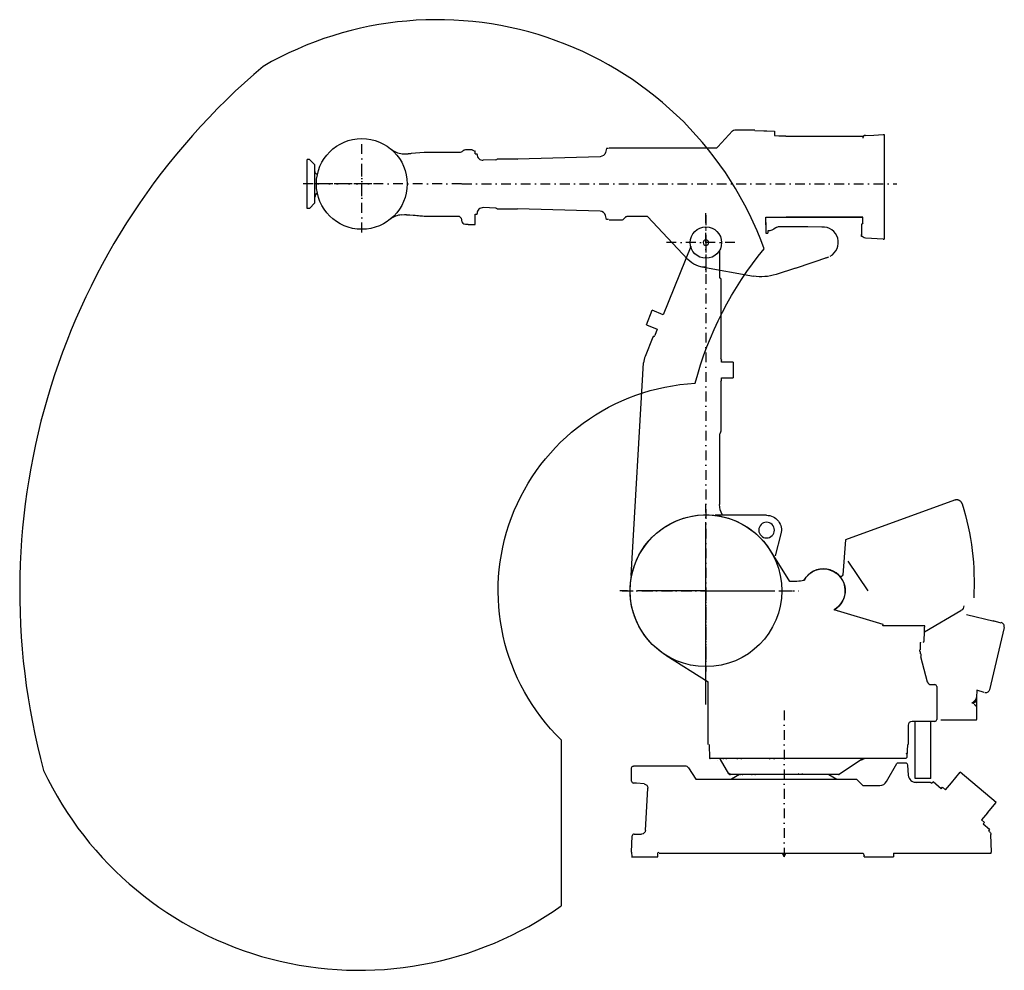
# Model space of a CAD drawing. Extents: x 45 to 2563, y 210 to 2640.
import ezdxf

# ---------------------------------------------------------------- set-up
doc = ezdxf.new("R2010")
doc.units = 0
doc.header["$LTSCALE"] = 50
for name, pattern in [('DASHDOT', [1, 0.5, -0.25, 0, -0.25]), ('DASHED', [0.75, 0.5, -0.25]), ('GEN7', [15, 10, -2.5, 0, -2.5]), ('PHANTOM', [2.5, 1.25, -0.25, 0.25, -0.25, 0.25, -0.25])]:
    doc.linetypes.add(name, pattern=pattern)
doc.layers.get('0').update_dxf_attribs({"linetype": 'CONTINUOUS'})
for name, color, linetype in [('01', 7, 'CONTINUOUS'), ('05', 3, 'DASHDOT'), ('1', 7, 'CONTINUOUS'), ('4', 3, 'CONTINUOUS'), ('7', 4, 'GEN7')]:
    doc.layers.add(name, color=color, linetype=linetype)

# ---------------------------------------------------------------- blocks, each defined once
blk = doc.blocks.new('4406')
at = {"layer": '01'}
blk.add_circle((0, 0), 194, dxfattribs=at)
at = {"layer": '05', "linetype": 'DASHDOT'}
for p, q in [((0, 960), (0, -206.1)), ((74.1, 890), (-59.1, 890))]:
    blk.add_line(p, q, dxfattribs=at)
at = {"layer": '05'}
for q in [(-219.8, 0), (221.7, 0)]:
    blk.add_line((0, 0), q, dxfattribs=at)
blk.add_point((0, 890), dxfattribs=at)
at = {"layer": '1', "linetype": 'CONTINUOUS'}
for p, q in [((-38.8, 880.4), (-109.3, 705.8)), ((35, 870.6), (35, 800)), ((38, 797), (38, 593.5)), ((-152.1, 679.9), (-137.1, 717)), ((-109.3, 705.8), (-137.1, 717)), ((-152.1, 679.9), (-124.3, 668.7)), ((-124.3, 668.7), (-131, 652.2)), ((-135.7, 648.5), (-155.6, 599.2)), ((-191.1, 39), (-159.4, 582.4)), ((39.6, 584), (39.6, 589.8)), ((69.6, 584), (39.6, 584)), ((69.6, 584), (69.6, 544)), ((38, 534.5), (38, 410.6)), ((39.6, 544), (69.6, 544)), ((39.6, 538.2), (39.6, 544)), ((35, 401.3), (35, 220.4))]:
    blk.add_line(p, q, dxfattribs=at)
blk.add_circle((0, 890), 40, dxfattribs=at)
at = {"layer": '1', "linetype": 'CONTINUOUS', "extrusion": (0, 0, -1)}
blk.add_circle((0, 890), 7, dxfattribs=at)
for centre, radius, start, end in [((-35, 797), 3, 90, 180), ((-34.6, 589.8), 5, 122.684, 180), ((-20, 410.6), 18, 180, 212), ((-85, 220.4), 50, 329.548, 0)]:
    blk.add_arc(centre, radius, start, end, dxfattribs=at)
at = {"layer": '1', "linetype": 'CONTINUOUS'}
for centre, radius, start, end in [((-132.9, 647.4), 3, 98.0127, 158.013), ((-133.7, 653.3), 3, 278.013, 338.013), ((-106.5, 579.3), 53, 158.013, 176.663), ((34.6, 538.2), 5, 302.684, 312.813), ((34.6, 538.2), 5, 312.813, 0)]:
    blk.add_arc(centre, radius, start, end, dxfattribs=at)
blk = doc.blocks.new('4405')
at = {"layer": '01'}
for p, q in [((175, 285.3), (175, 273.8)), ((408, 274), (429.6, 275.1)), ((158, 30), (158, 26)), ((158, 26), (158, 24)), ((296.3, 39.8), (260.6, 40)), ((228.9, -65.2), (314.3, -36.3))]:
    blk.add_line(p, q, dxfattribs=at)
blk.add_circle((-880, 150), 116, dxfattribs=at)
for centre, radius, start, end in [((408, 267), 7, 90, 180), ((298.7, 0.2), 39.7, 298.5007, 93.3613), ((298.7, 0.2), 39.7, 279.1016, 293.1795)]:
    blk.add_arc(centre, radius, start, end, dxfattribs=at)
at = {"layer": '05', "linetype": 'DASHDOT'}
for p, q in [((-880, 26.3), (-880, 274)), ((-624.6, 150), (-1004, 150)), ((-623.8, 150), (487.8, 150)), ((74.1, 0), (-109.9, 0))]:
    blk.add_line(p, q, dxfattribs=at)
at = {"layer": '05'}
for q in [(0, 75.6), (0, -75.6)]:
    blk.add_line((0, 0), q, dxfattribs=at)
blk.add_point((-880, 150), dxfattribs=at)
at = {"layer": '1', "linetype": 'CONTINUOUS'}
for p, q in [((67.6, 285.4), (30.8, 244.6)), ((73.5, 288), (125, 288)), ((125.1, 287), (148.1, 286.2)), ((147.8, 286.2), (156.1, 285.9)), ((154.7, 286), (175, 285.3)), ((175.1, 285.2), (175, 285.3)), ((186, 272.5), (175, 272.7)), ((204, 272.2), (186, 272.5)), ((403.2, 271.2), (204, 271.2)), ((429.6, 275.1), (453, 276.3)), ((453, 276.3), (455.7, 276.3)), ((455.7, 276.3), (455.7, 8.6)), ((-761.3, 226.7), (-762.6, 226.5)), ((-760, 226.9), (-761.3, 226.7)), ((-758.7, 227.1), (-760, 226.9)), ((-757.4, 227.2), (-758.7, 227.1)), ((-756.2, 227.3), (-757.4, 227.2)), ((-755, 227.4), (-756.2, 227.3)), ((-753.8, 227.5), (-755, 227.4)), ((-720.5, 230), (-753.8, 227.5)), ((-630.2, 230), (-720.5, 230)), ((-608, 237), (-615, 237)), ((-598.2, 237), (-608, 237)), ((-597.8, 236.9), (-590.6, 234.2)), ((-590, 227), (-590, 233.3)), ((-590, 227), (-585, 227)), ((-585, 225.5), (-585, 227)), ((-254, 241), (-256.7, 230.8)), ((-249, 241), (-254, 241)), ((-247.5, 242), (24.8, 242)), ((-770.4, 225.8), (-776.5, 226.3)), ((-769.9, 225.8), (-770.4, 225.8)), ((-769.3, 225.8), (-769.9, 225.8)), ((-768.7, 225.8), (-769.3, 225.8)), ((-768.1, 225.8), (-768.7, 225.8)), ((-767.5, 225.8), (-768.1, 225.8)), ((-766.9, 225.9), (-767.5, 225.8)), ((-766.3, 225.9), (-766.9, 225.9)), ((-765.7, 226), (-766.3, 225.9)), ((-765.1, 226.1), (-765.7, 226)), ((-763.9, 226.3), (-765.1, 226.1)), ((-762.6, 226.5), (-763.9, 226.3)), ((-536.9, 211.5), (-569.5, 210.5)), ((-534, 214), (-484, 214)), ((-270.8, 219.7), (-481.8, 213.2)), ((-536.9, 88.5), (-569.5, 89.5)), ((-534, 86), (-484, 86)), ((-270.8, 80.3), (-481.8, 86.8)), ((-778.8, 71), (-771, 71.6)), ((-771, 71.6), (-770.5, 71.6)), ((-770.5, 71.6), (-769.9, 71.6)), ((-769.9, 71.6), (-769.3, 71.6)), ((-769.3, 71.6), (-768.8, 71.6)), ((-768.8, 71.6), (-768.2, 71.6)), ((-768.2, 71.6), (-767.6, 71.6)), ((-767.6, 71.6), (-767, 71.5)), ((-767, 71.5), (-766.3, 71.5)), ((-766.3, 71.5), (-765.7, 71.4)), ((-765.7, 71.4), (-765, 71.3)), ((-765, 71.3), (-764.1, 71.2)), ((-764.1, 71.2), (-763.1, 71.1)), ((-763.1, 71.1), (-761.5, 71)), ((-761.5, 71), (-759.9, 70.8)), ((-759.9, 70.8), (-759, 70.8)), ((-759, 70.8), (-758.1, 70.7)), ((-758.1, 70.7), (-757.4, 70.7)), ((-757.4, 70.7), (-748.7, 70.2)), ((-748.7, 70.2), (-743.9, 69.8)), ((-743.9, 69.8), (-739.4, 69.5)), ((-739.4, 69.5), (-735.1, 69.2)), ((-735.1, 69.2), (-731.4, 68.9)), ((-731.4, 68.9), (-728, 68.6)), ((-728, 68.6), (-724.9, 68.4)), ((-724.9, 68.4), (-720.5, 68)), ((-720.5, 68), (-635, 68)), ((-625.1, 58.3), (-625, 56.7)), ((-590, 46), (-590, 73)), ((-590, 73), (-585, 73)), ((-585, 73), (-585, 74.5)), ((-254, 59), (-256.7, 69.2)), ((-249, 59), (-254, 59)), ((-247.5, 58), (-215.1, 58)), ((-211.5, 59.5), (-205.5, 65.5)), ((-149.5, 67), (-201.9, 67)), ((-149.5, 67), (-45.9, -43.2)), ((153, 64.8), (401, 64.8)), ((153, 45.7), (153, 64.8)), ((153, 51.7), (153, 45.6)), ((153, 51), (153, 24)), ((400.9, 64.8), (205, 64.8)), ((401, 48.5), (401, 64.8)), ((-615, 47), (-608, 47)), ((-608, 46), (-590, 46)), ((-608, 46), (-608, 46)), ((260.6, 40), (183.7, 40)), ((398.7, 47.5), (398, 47.5)), ((398, 47.5), (398, 42.1)), ((398, 45.5), (398, 17.5)), ((398, 15.5), (398, 20.9)), ((399.6, 15.5), (398, 15.5)), ((453, 8.6), (407.6, 11)), ((453, 8.6), (455.7, 8.6)), ((-10.9, -62), (121.3, -85.4)), ((228.9, -65.2), (179.2, -81.3))]:
    blk.add_line(p, q, dxfattribs=at)
at = {"layer": '1', "linetype": 'DASHED'}
for p, q in [((153, 34), (153, 24)), ((153, 24), (158, 24))]:
    blk.add_line(p, q, dxfattribs=at)
at = {"layer": '1', "linetype": 'CONTINUOUS', "extrusion": (0, 0, -1)}
blk.add_circle((0, 0), 7, dxfattribs=at)
for centre, radius, start, end in [((-73.5, 280), 8, 42.1376, 90), ((630.2, 240), 10, 220.542, 270), ((271.2, 234.7), 15, 195, 268.24), ((537, 85.5), 3, 91.7604, 170.831), ((481.9, 83.8), 3, 46.3152, 91.7604), ((201.9, 62), 5, 45, 90), ((-158, 60), 30, 227.463, 269.912), ((-183.7, 32), 8, 47.4631, 90), ((-398.7, 50.5), 3, 202.207, 270), ((-408, 18), 7, 273, 326.656), ((0, 0), 63, 270, 316.75), ((-142.1, 32.8), 120, 252, 280)]:
    blk.add_arc(centre, radius, start, end, dxfattribs=at)
at = {"layer": '1', "linetype": 'CONTINUOUS', "extrusion": (1.49354e-31, 1.69191e-30, -1)}
blk.add_arc((772.1, 276.2), 50, 275.045, 310.534, dxfattribs=at)
at = {"layer": '1', "linetype": 'CONTINUOUS'}
for centre, radius, start, end in [((-615, 227), 10, 90, 139.458), ((-598.2, 236), 1, 69.444, 90), ((-591, 233.3), 1, 0, 69.444), ((24.8, 250), 8, 270, 317.862), ((-570, 225.5), 15, 180, 271.76), ((-537, 214.5), 3, 271.76, 350.831), ((-481.9, 216.2), 3, 226.315, 271.76), ((-570, 74.5), 15, 88.2396, 180), ((-271.2, 65.3), 15, 15, 88.2396), ((-775.4, 21.1), 50, 93.9891, 129.078), ((-615, 57), 10, 182, 270), ((-215.1, 63), 5, 270, 315), ((399.6, 12.5), 3, 33.3443, 90)]:
    blk.add_arc(centre, radius, start, end, dxfattribs=at)
at = {"layer": '1', "linetype": 'PHANTOM'}
for centre, start, end in [((-537, 214.5), 350.831, 355.43), ((-481.9, 216.2), 201.197, 226.315)]:
    blk.add_arc(centre, 3, start, end, dxfattribs=at)
at = {"layer": '1', "linetype": 'PHANTOM', "extrusion": (0, 0, -1)}
for centre, start, end in [((537, 85.5), 170.831, 175.43), ((481.9, 83.8), 21.197, 46.3152)]:
    blk.add_arc(centre, 3, start, end, dxfattribs=at)
at = {"layer": '1', "linetype": 'CONTINUOUS', "extrusion": (-2.27122e-30, -3.98669e-30, -1)}
blk.add_arc((635, 58), 10, 90, 178, dxfattribs=at)
blk = doc.blocks.new('4409')
at = {"layer": '05', "linetype": 'DASHDOT'}
for p, q in [((0, -31.4), (0, 33.9)), ((24.7, 0), (-124, 0))]:
    blk.add_line(p, q, dxfattribs=at)
at = {"layer": '05'}
blk.add_line((25.8, 0), (-153.1, 0), dxfattribs=at)
at = {"layer": '1', "linetype": 'CONTINUOUS'}
for p, q in [((-140, -62.5), (-140, 62.5)), ((-134, 62.5), (-140, 62.5)), ((-134, 62.5), (-120, 48.5)), ((-120, -48.5), (-120, 48.5)), ((-134, -62.5), (-120, -48.5)), ((-120, -48.5), (-120, -48.5)), ((-134, -62.5), (-140, -62.5))]:
    blk.add_line(p, q, dxfattribs=at)
at = {"layer": '1', "linetype": 'CONTINUOUS', "extrusion": (0, 0, -1)}
blk.add_arc((108, 34), 12, 296.02, 0, dxfattribs=at)
at = {"layer": '1', "linetype": 'CONTINUOUS'}
blk.add_arc((-108, -34), 12, 118.882, 180, dxfattribs=at)

msp = doc.modelspace()

# ---------------------------------------------------------------- linework, layer by layer
at = {"linetype": 'CONTINUOUS'}
for p, q in [((2436, 1411.5), (2157.2, 1310)), ((2162.5, 1255.9, 0), (2213.9, 1179.7, 0)), ((2536.9, 1101.7, 0), (2466.4, 1118.2, 0)), ((2562.7, 1086.5, 0), (2525.5, 926.8, 0)), ((2492, 907.3, 0), (2492, 851, 0)), ((2484.9, 896.3, 0), (2479.9, 892.1, 0)), ((2490.2, 896.7, 0), (2483, 890.6, 0)), ((2480.2, 849, 0), (2400.8, 849, 0)), ((2491.6, 849, 0), (2480.2, 849, 0))]:
    msp.add_line(p, q, dxfattribs=at)
msp.add_polyline3d([(2491.6, 907.6, 0), (2491.4, 906.7, 0), (2491.1, 905.7, 0), (2490.8, 904.8, 0), (2490.5, 904, 0), (2490.1, 903.1, 0), (2489.7, 902.2, 0), (2489.2, 901.4, 0), (2488.7, 900.6, 0), (2488.1, 899.8, 0), (2487.5, 899, 0), (2486.9, 898.3, 0), (2486.3, 897.6, 0), (2485.6, 897, 0), (2484.9, 896.3, 0)], dxfattribs=at)
at = {"linetype": 'PHANTOM'}
msp.add_arc((2441.1, 1397.4), 15, 18.7304, 110, dxfattribs=at)
at = {"linetype": 'CONTINUOUS'}
for centre, radius, start, end in [((2552.9, 1088.8), 10, 346.879, 76.8795), ((2487, 900.5), 5, 310, 0), ((2487, 851), 5, 336.422, 0)]:
    msp.add_arc(centre, radius, start, end, dxfattribs=at)
at = {"linetype": 'CONTINUOUS', "extrusion": (2.14128e-16, -3.44287e-16, -1)}
msp.add_arc((-2515.7, 929), 10, 193.121, 283.121, dxfattribs=at)
at = {"linetype": 'DASHED', "extrusion": (-2.65229e-16, -1.68968e-16, -1)}
msp.add_arc((-2482, 880.1), 10, 115, 180, dxfattribs=at)
at = {"layer": '01'}
for p, q in [((2554.9, 1097.2), (2534.8, 1103.4)), ((2375.8, 940), (2385, 940)), ((2493.1, 925.9), (2491.6, 907.3)), ((2511.7, 919.7), (2493.1, 925.9)), ((2317, 836), (2317, 787)), ((2308.9, 751), (1809.3, 751)), ((2201.3, 681.9), (2244.5, 682)), ((2509.1, 584), (2525.4, 570.3)), ((2202.1, 509), (2204.9, 502.3)), ((2279.9, 509), (2279.6, 500))]:
    msp.add_line(p, q, dxfattribs=at)
msp.add_arc((2100.4, 1180.2), 55.9, 299.0297, 152.3098, dxfattribs=at)
at = {"layer": '05'}
for p, q in [((1800, 1180), (1800, 1401.9)), ((1800, 1180), (1800, 1300.2)), ((1800, 1180), (1700, 1180)), ((1800, 1180), (1800, 998.5)), ((1800, 1180), (1800, 1059.8)), ((1800, 1180), (1900, 1180)), ((1996.6, 507.6), (2000, 507.6)), ((2000, 500), (1996.6, 507.6)), ((2000, 500), (2003.4, 507.6)), ((2003.4, 507.6), (2000, 507.6))]:
    msp.add_line(p, q, dxfattribs=at)
at = {"layer": '05', "linetype": 'DASHDOT'}
for p, q in [((1586.1, 1180), (2037.8, 1180)), ((2000, 873.8), (2000, 500))]:
    msp.add_line(p, q, dxfattribs=at)
at = {"layer": '05'}
msp.add_point((1800, 1180), dxfattribs=at)
at = {"layer": '1', "linetype": 'CONTINUOUS'}
for p, q in [((1955, 1373), (1823.6, 1373)), ((1991.7, 1325.2), (1976.7, 1269.3)), ((2157.2, 1310), (2149.8, 1220.5)), ((1964.5, 1282.8), (2014, 1203.6)), ((2253.3, 1093.6), (2127.6, 1131.3)), ((2358.7, 1075.3), (2452.1, 1129.2)), ((2252.3, 1090), (2253.3, 1093.6)), ((2360, 1090), (2252.3, 1090)), ((2358.7, 1075.3), (2359, 1087)), ((2360, 1087), (2360, 1090)), ((2358.1, 1051.9), (2358.7, 1075.3)), ((2348.1, 1048), (2348.1, 1029)), ((1697.2, 1015.5), (1806, 947.5)), ((2348.1, 1025), (2348.1, 1019)), ((2348.9, 1011.6), (2366.1, 947.4)), ((2350.6, 1011.6), (2350.6, 1018.7)), ((1806, 787), (1806, 947.5)), ((2390, 935), (2390, 862)), ((2390, 862), (2390, 851)), ((2385, 846), (2327, 846)), ((2335, 700), (2335, 846)), ((2375, 700), (2375, 846)), ((1808, 787), (1809.3, 751)), ((2315, 787), (2313.9, 755.8)), ((1645, 732), (1615, 732)), ((1747.1, 732), (1645, 732)), ((1830.6, 746.2), (1830.6, 746)), ((1858.8, 712), (1837.1, 749)), ((2200.5, 750.3), (2141, 710.7)), ((2197.3, 747), (2195.5, 747)), ((2210.2, 751), (2203, 751)), ((2261.8, 692), (2288.3, 738)), ((2289.9, 740), (2312.2, 740)), ((2315, 733.9), (2317.3, 708.3)), ((1610, 693.5), (1610, 727)), ((1755.5, 727.4), (1774.5, 698.2)), ((2000, 710), (1863.4, 710)), ((1885.7, 710), (1865.3, 698.2)), ((2138.8, 710), (2000, 710)), ((2114.3, 710), (2134.7, 698.2)), ((2427.9, 689.4), (2450.4, 716.2)), ((2542.3, 639), (2450.4, 716.2)), ((1622.6, 687.8), (1614.6, 688.5)), ((1642, 686.1), (1622.6, 687.8)), ((1774.5, 698.2), (2000, 698.2)), ((2000, 698.2), (2185, 698.2)), ((2185, 698.2), (2201.3, 681.9)), ((2371.4, 690), (2332.1, 690)), ((2375, 700), (2335, 700)), ((2380.7, 691.7), (2377.5, 687.9)), ((2380.7, 691.7), (2377.5, 688)), ((2401.9, 674), (2380.7, 691.7)), ((2412.7, 671.4), (2427.9, 689.4)), ((1645.5, 567.5), (1651.2, 675.6)), ((2401.9, 674), (2405.1, 677.8)), ((2405.1, 677.8), (2412.7, 671.4)), ((2519.8, 612.2), (2542.3, 639)), ((2519.8, 612.2), (2504.7, 594.2)), ((2504.7, 594.2), (2512.3, 587.8)), ((2512.3, 587.8), (2509.1, 584)), ((1616.4, 558), (1635.5, 558)), ((2525.4, 570.3), (2522.2, 566.5)), ((2524.9, 564.3), (2522.2, 566.5)), ((2530, 512), (2528.4, 557)), ((1610, 512), (1611.4, 553.2)), ((1610, 512), (1610.4, 500)), ((1677, 500), (1677.3, 509.1)), ((1680.1, 509), (2202.1, 509)), ((2279.9, 509), (2529.5, 509)), ((2529.5, 509), (2529.5, 512)), ((1610, 500), (1677, 500)), ((2205, 500), (2204.9, 502.3)), ((2205, 500), (2279.6, 500))]:
    msp.add_line(p, q, dxfattribs=at)
at = {"layer": '1', "linetype": 'DASHED'}
for p, q in [((2137.6, 1128.4), (2138, 1128.6)), ((2349.6, 1048), (2349.6, 1049)), ((2346.6, 1025), (2346.6, 1029)), ((2347.3, 1025), (2347.3, 1029))]:
    msp.add_line(p, q, dxfattribs=at)
at = {"layer": '1', "linetype": 'CONTINUOUS', "extrusion": (0, 0, -1)}
msp.add_circle((-1955, 1335), 20, dxfattribs=at)
for centre, radius, start, end in [((-1800, 1180), 194, 302, 148), ((-1800.8, 1200.2), 685, 162.851, 183.233), ((-1955, 1335), 38, 90, 195), ((-2100, 1180), 56, 27.8011, 111.571), ((-2100, 1180), 56, 111.571, 240.524), ((-2144.9, 1221.3), 5, 190, 317.66), ((-2019.9, 1403.7), 200, 261.069, 271.62), ((-2154.3, 1159.6), 2, 10, 20.6549), ((-2444.6, 1142.2), 15, 183.233, 240), ((-2308.9, 756), 5, 182, 270), ((-1615, 727), 5, 0, 90), ((-2202.7, 747), 4, 56.3159, 90), ((-2297, 733), 10, 30, 44.427), ((-2305.1, 733), 10, 135.573, 175), ((-2033.6, 714), 4, 192.438, 270), ((-2043.2, 714), 4, 195.074, 270), ((-1641.2, 676.1), 10, 95, 183), ((-1635.5, 568), 10, 183, 270), ((-2518.4, 556.7), 10, 130, 178), ((-1680.3, 509), 3, 2, 90)]:
    msp.add_arc(centre, radius, start, end, dxfattribs=at)
at = {"layer": '1', "linetype": 'CONTINUOUS'}
for centre, radius, start, end in [((2355.1, 1052), 3, 270, 358.5), ((2375.8, 950), 10, 195, 270), ((2385, 935), 5, 0, 90), ((2327, 836), 10, 90, 180), ((2385, 851), 5, 270, 0), ((2312.3, 766), 2, 270, 358), ((1747.1, 722), 10, 32.9878, 90), ((1811.2, 753), 2, 182, 270), ((1833.7, 747), 4, 30.3942, 90), ((1842.7, 747), 4, 46.0796, 90), ((1850.1, 747), 4, 44.7015, 90), ((1878.3, 747), 4, 41.783, 90), ((1888.1, 747), 4, 40.1908, 90), ((1960.9, 748.5), 2.5, 8.4848, 90), ((1972.6, 748.5), 2.5, 5.7332, 90), ((1862.3, 714), 4, 210.394, 270), ((1863.4, 714), 4, 190, 270), ((1888.5, 714), 4, 226.08, 270), ((1894, 714), 4, 224.701, 270), ((1918.5, 714), 4, 221.783, 270), ((1926.4, 714), 4, 220.191, 270), ((2138.8, 714), 4, 270, 303.684), ((2337.2, 710), 20, 185, 270), ((1615, 693.5), 5, 180, 265), ((2244.5, 702), 20, 270, 330), ((2371.4, 680), 10, 50, 90), ((2371.4, 680), 10, 52.509, 90), ((1616.4, 553), 5, 90, 178)]:
    msp.add_arc(centre, radius, start, end, dxfattribs=at)
at = {"layer": '1', "linetype": 'CONTINUOUS', "extrusion": (-9.30605e-10, -9.30568e-10, -1)}
msp.add_arc((-2197.3, 752, 0), 5, 216.87, 270, dxfattribs=at)
at = {"layer": '1', "linetype": 'CONTINUOUS', "extrusion": (9.30628e-10, 9.30551e-10, -1)}
msp.add_arc((-2205.3, 746, 0), 5, 36.8699, 90, dxfattribs=at)
at = {"layer": '4', "linetype": 'CONTINUOUS'}
msp.add_line((1430, 798.8, 0), (1430, 374.4, 0), dxfattribs=at)
for centre, radius, start, end in [((1112.9, 1749.9, 0), 890, 20, 120), ((1800, 1180, 0), 1754.7, 130.179, 195.179), ((913.4, 1102.4, 0), 892.7, 205.327, 305.3606)]:
    msp.add_arc(centre, radius, start, end, dxfattribs=at)
at = {"layer": '4', "linetype": 'CONTINUOUS', "extrusion": (4.4269e-17, -2.27258e-17, -1)}
msp.add_arc((-2636.3, 1484.4), 892.7, 14.6734, 39.6734, dxfattribs=at)
at = {"layer": '4', "linetype": 'CONTINUOUS', "extrusion": (7.72739e-18, 8.4715e-18, -1)}
msp.add_arc((-1800, 1180, 0), 531.2, 314.1472, 87.0595, dxfattribs=at)
at = {"layer": '7', "ltscale": 10}
msp.add_line((1800, 889.4), (1800, 1353.4), dxfattribs=at)
at = {"layer": '7', "linetype": 'CONTINUOUS'}
for q in [(1639.1, 1180), (1940.1, 1180)]:
    msp.add_line((1800, 1180), q, dxfattribs=at)

# ---------------------------------------------------------------- block references
at = {"layer": '01'}
for name, p in [('4405', (1800, 2070)), ('4409', (920, 2220)), ('4406', (1800, 1180))]:
    msp.add_blockref(name, p, dxfattribs=at)

doc.saveas('drawing.dxf')
